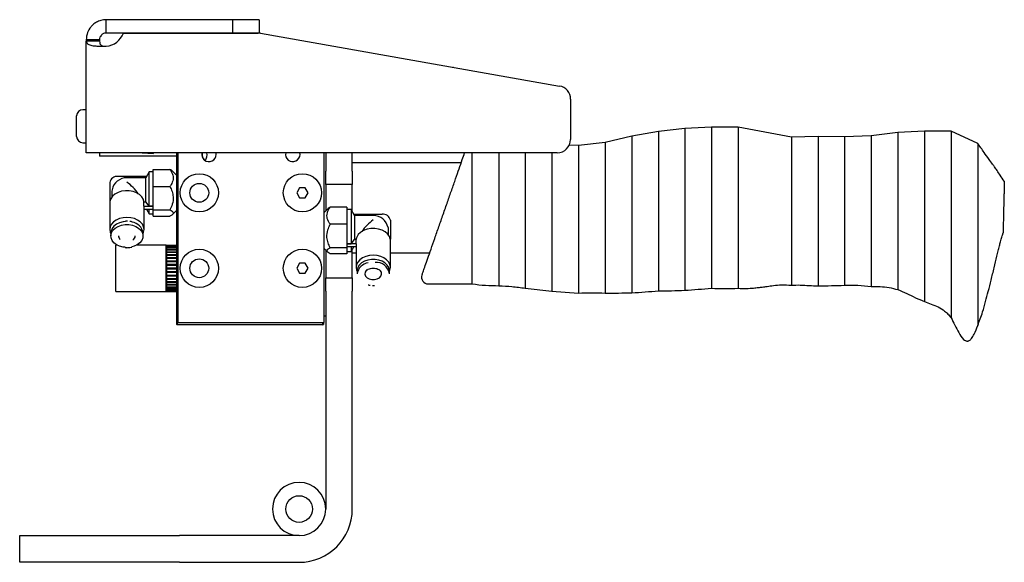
# Model space of a CAD drawing. Header units: inches. Extents: x 18.3 to 53, y 6 to 34.6.
# Tile 6 of 11: x 36.4 to 45.6, y 17.7 to 22.7. Entities that reach past the tile are written whole.
import ezdxf

# ---------------------------------------------------------------- set-up
doc = ezdxf.new("R2010")
doc.units = ezdxf.units.IN
doc.header["$MEASUREMENT"] = 0

msp = doc.modelspace()

# ---------------------------------------------------------------- linework, layer by layer
at = {"color": 7, "linetype": 'Continuous', "lineweight": 25}
for p, q in [((37.1778, 22.6243), (37.1778, 22.7493)), ((37.3458, 22.7493), (37.1778, 22.7493)), ((37.4683, 22.7493), (37.3458, 22.7493)), ((38.3652, 22.7493), (37.4683, 22.7493)), ((38.3652, 22.7493), (38.3652, 22.6243)), ((38.6152, 22.7493), (38.3652, 22.7493)), ((38.6152, 22.7493), (38.6152, 22.6243)), ((37.3458, 22.6243), (37.1778, 22.6243)), ((37.3389, 22.6242), (38.6044, 22.6242)), ((37.4683, 22.6243), (37.3458, 22.6243)), ((38.3652, 22.6243), (37.4683, 22.6243)), ((38.6152, 22.6243), (38.3652, 22.6243)), ((38.6261, 22.6223), (41.437, 22.1267)), ((36.9903, 22.5618), (36.9903, 22.547)), ((37.1153, 22.5618), (36.9903, 22.5618)), ((37.1153, 22.547), (36.9903, 22.547)), ((36.9903, 21.4992), (36.9903, 22.547)), ((37.1153, 22.5618), (37.1153, 22.547)), ((40.4345, 22.3034), (40.4407, 22.3032)), ((40.4407, 22.3032), (40.4407, 22.3023)), ((41.5403, 22.0036), (41.5403, 21.6242)), ((36.9003, 21.7492), (36.9003, 21.8455)), ((36.9903, 21.9042), (36.959, 21.9042)), ((36.9003, 21.653), (36.9003, 21.7492)), ((42.8653, 21.7391), (42.6153, 21.7265)), ((43.1153, 21.7396), (42.8653, 21.7391)), ((43.6153, 21.6479), (43.1153, 21.7396)), ((42.1153, 21.6561), (41.8653, 21.5974)), ((42.3653, 21.6994), (42.1153, 21.6561)), ((42.6153, 21.7265), (42.3653, 21.6994)), ((43.8653, 21.6539), (43.6153, 21.6479)), ((43.6153, 21.6479), (43.6153, 20.2569)), ((44.1153, 21.6484), (43.8653, 21.6539)), ((43.8653, 21.6539), (43.8653, 20.2509)), ((44.3653, 21.6586), (44.1153, 21.6484)), ((44.6153, 21.6889), (44.3653, 21.6586)), ((44.8653, 21.7036), (44.6153, 21.6889)), ((45.1153, 21.7041), (44.8653, 21.7036)), ((45.3653, 21.5886), (45.1153, 21.7041)), ((36.959, 21.5942), (36.9903, 21.5942)), ((41.6153, 21.5671), (41.5276, 21.5714)), ((41.8653, 21.5974), (41.6153, 21.5671)), ((37.1778, 21.4992), (36.9903, 21.4992)), ((37.1153, 21.4992), (37.1153, 21.468)), ((37.8404, 21.468), (37.1153, 21.468)), ((41.4153, 21.4992), (37.1778, 21.4992)), ((37.5158, 21.4992), (37.6193, 21.4944)), ((37.6193, 21.4944), (37.6245, 21.4992)), ((37.8404, 19.888), (37.8404, 21.4992)), ((37.8444, 21.4992), (37.8444, 19.888)), ((37.8497, 21.4992), (37.8497, 19.9055)), ((38.2115, 21.4842), (38.2098, 21.4992)), ((38.9989, 21.4842), (38.9972, 21.4992)), ((39.2247, 19.9055), (39.2247, 21.4992)), ((39.2403, 21.4992), (39.2403, 21.3273)), ((39.4903, 21.3273), (39.4903, 21.4992)), ((40.6153, 20.2686), (40.6153, 21.4992)), ((40.5128, 21.4055), (39.4903, 21.4055)), ((37.5557, 21.2773), (37.2897, 21.2773)), ((37.581, 21.3211), (37.5492, 21.2659)), ((37.6204, 21.3211), (37.581, 21.3211)), ((37.581, 20.9996), (37.581, 21.3211)), ((37.6204, 21.3438), (37.7766, 21.3438)), ((37.6204, 21.183), (37.6204, 21.3438)), ((37.7996, 21.3285), (37.7995, 21.3286)), ((37.8404, 21.2877), (37.7996, 21.3285)), ((39.2403, 21.2023), (39.2403, 21.3273)), ((39.4903, 21.3273), (39.4903, 21.2023)), ((37.2109, 21.2216), (37.2109, 21.0435)), ((37.5492, 21.2659), (37.3723, 21.2659)), ((37.5492, 21.0389), (37.5492, 21.2659)), ((37.6204, 20.9635), (37.6204, 21.183)), ((37.6204, 21.183), (37.7766, 21.183)), ((39.4903, 21.2023), (39.2403, 21.2023)), ((39.2403, 21.2023), (39.2403, 20.9553)), ((39.4903, 21.0034), (39.4903, 21.2023)), ((37.2334, 21.152), (37.232, 21.1381)), ((37.232, 21.1381), (37.232, 21.0859)), ((38.9945, 21.1711), (38.9674, 21.1242)), ((38.9674, 21.1242), (38.9945, 21.0773)), ((39.0486, 21.1711), (38.9945, 21.1711)), ((39.0757, 21.1242), (39.0486, 21.1711)), ((39.0486, 21.0773), (39.0757, 21.1242)), ((37.2109, 21.0435), (37.2121, 21.0435)), ((37.2109, 21.0435), (37.2109, 21.0296)), ((37.2109, 21.0296), (37.2109, 20.779)), ((37.5325, 20.9989), (37.5325, 21.0389)), ((37.5325, 21.0389), (37.5492, 21.0389)), ((37.5325, 20.9989), (37.6204, 20.9989)), ((37.581, 20.9996), (37.5492, 21.0389)), ((37.6204, 20.9996), (37.581, 20.9996)), ((38.9945, 21.0773), (39.0486, 21.0773)), ((39.4903, 20.9452), (39.4903, 21.0034)), ((37.5337, 20.779), (37.5337, 20.985)), ((37.5337, 20.9711), (37.6204, 20.9711)), ((37.5557, 20.9711), (37.581, 20.9274)), ((37.581, 20.9274), (37.581, 20.9718)), ((37.581, 20.9274), (37.6204, 20.9274)), ((37.6204, 20.9635), (37.7766, 20.9635)), ((37.6204, 20.9046), (37.6204, 20.9635)), ((37.7995, 20.9198), (37.7996, 20.9199)), ((37.7996, 20.9199), (37.8404, 20.9607)), ((39.2593, 20.9743), (39.2247, 20.9397)), ((39.4385, 20.9894), (39.2822, 20.9894)), ((39.4385, 20.9894), (39.4385, 20.8287)), ((39.4778, 20.9667), (39.4385, 20.9667)), ((39.5097, 20.9116), (39.4778, 20.9667)), ((39.4778, 20.9667), (39.4778, 20.6453)), ((39.5031, 20.923), (39.7692, 20.923)), ((39.6865, 20.9116), (39.5097, 20.9116)), ((39.5097, 20.9116), (39.5097, 20.6845)), ((37.3682, 20.8569), (37.3587, 20.8565)), ((37.3723, 20.8571), (37.3682, 20.8569)), ((37.3775, 20.8569), (37.3723, 20.8571)), ((37.6204, 20.9046), (37.7766, 20.9046)), ((39.4385, 20.8287), (39.2822, 20.8287)), ((39.4385, 20.8287), (39.4385, 20.6091)), ((39.8479, 20.8673), (39.8479, 20.6891)), ((37.2208, 20.747), (37.2208, 20.7192)), ((37.5239, 20.7192), (37.5239, 20.747)), ((39.8255, 20.7977), (39.8269, 20.7838)), ((39.8269, 20.7838), (39.8269, 20.7316)), ((37.2839, 20.6321), (37.2696, 20.6321)), ((37.2696, 20.4155), (37.2696, 20.6321)), ((37.74, 20.6321), (37.4607, 20.6321)), ((37.74, 20.199), (37.74, 20.6321)), ((37.742, 20.6298), (37.74, 20.6309)), ((37.744, 20.6309), (37.742, 20.6297)), ((37.742, 20.6297), (37.742, 20.6277)), ((37.742, 20.6277), (37.744, 20.6288)), ((37.742, 20.6277), (37.742, 20.6265)), ((37.744, 20.6276), (37.742, 20.6265)), ((37.744, 20.632), (37.744, 20.63)), ((37.744, 20.632), (37.8404, 20.632)), ((37.744, 20.63), (37.8404, 20.63)), ((37.744, 20.6288), (37.744, 20.63)), ((37.744, 20.6288), (37.744, 20.6227)), ((37.744, 20.6288), (37.8404, 20.6288)), ((39.4385, 20.6453), (39.4778, 20.6453)), ((39.5263, 20.6446), (39.4385, 20.6446)), ((39.4778, 20.6453), (39.5097, 20.6845)), ((39.5263, 20.6845), (39.5097, 20.6845)), ((39.5251, 20.6307), (39.5251, 20.4247)), ((39.5263, 20.6446), (39.5263, 20.6845)), ((39.8479, 20.6891), (39.8467, 20.6891)), ((39.8479, 20.6752), (39.8479, 20.6891)), ((39.8479, 20.4247), (39.8479, 20.6752)), ((37.3681, 20.6092), (37.3723, 20.6091)), ((37.413, 20.6136), (37.4188, 20.6146)), ((37.742, 20.6265), (37.742, 20.6205)), ((37.742, 20.6205), (37.744, 20.6215)), ((37.742, 20.6205), (37.742, 20.618)), ((37.744, 20.6191), (37.742, 20.618)), ((37.742, 20.6189), (37.7436, 20.6189)), ((37.742, 20.618), (37.742, 20.6082)), ((37.742, 20.6082), (37.744, 20.6092)), ((37.742, 20.6082), (37.742, 20.6046)), ((37.742, 20.6067), (37.8404, 20.6067)), ((37.744, 20.6056), (37.742, 20.6046)), ((37.742, 20.6046), (37.742, 20.5911)), ((37.742, 20.5911), (37.744, 20.5921)), ((37.742, 20.5911), (37.742, 20.5865)), ((37.742, 20.5898), (37.8404, 20.5898)), ((37.744, 20.5874), (37.742, 20.5865)), ((37.742, 20.5865), (37.742, 20.5698)), ((37.742, 20.5698), (37.744, 20.5706)), ((37.742, 20.5698), (37.742, 20.5642)), ((37.742, 20.5686), (37.8404, 20.5686)), ((37.744, 20.565), (37.742, 20.5642)), ((37.742, 20.5642), (37.742, 20.5446)), ((37.742, 20.5446), (37.744, 20.5453)), ((37.742, 20.5446), (37.742, 20.5383)), ((37.742, 20.5437), (37.8404, 20.5437)), ((37.744, 20.5389), (37.742, 20.5383)), ((37.742, 20.5383), (37.742, 20.5163)), ((37.744, 20.6215), (37.744, 20.6227)), ((37.744, 20.6227), (37.8404, 20.6227)), ((37.744, 20.6202), (37.744, 20.6102)), ((37.744, 20.6202), (37.8404, 20.6202)), ((37.744, 20.6092), (37.744, 20.6102)), ((37.744, 20.6102), (37.8404, 20.6102)), ((37.744, 20.6067), (37.744, 20.593)), ((37.744, 20.6067), (37.8404, 20.6067)), ((37.744, 20.5921), (37.744, 20.593)), ((37.744, 20.593), (37.8404, 20.593)), ((37.744, 20.5884), (37.744, 20.5714)), ((37.744, 20.5884), (37.8404, 20.5884)), ((37.744, 20.5706), (37.744, 20.5714)), ((37.744, 20.5714), (37.8404, 20.5714)), ((37.744, 20.5658), (37.744, 20.546)), ((37.744, 20.5658), (37.8404, 20.5658)), ((37.744, 20.5453), (37.744, 20.546)), ((37.744, 20.546), (37.8404, 20.546)), ((37.744, 20.5396), (37.744, 20.5173)), ((37.744, 20.5396), (37.8404, 20.5396)), ((39.2247, 20.6001), (39.2593, 20.5655)), ((39.2403, 20.5845), (39.2403, 20.3273)), ((39.4385, 20.6091), (39.2822, 20.6091)), ((39.4385, 20.5503), (39.2822, 20.5503)), ((39.5251, 20.6168), (39.4385, 20.6168)), ((39.4385, 20.6091), (39.4385, 20.5503)), ((39.4385, 20.573), (39.4778, 20.573)), ((39.4778, 20.6175), (39.4778, 20.573)), ((39.4778, 20.573), (39.5031, 20.6168)), ((39.4903, 20.3273), (39.4903, 20.5946)), ((39.4903, 20.5617), (39.5251, 20.5617)), ((39.8479, 20.5617), (40.2178, 20.5617)), ((37.742, 20.5163), (37.744, 20.5168)), ((37.742, 20.5163), (37.742, 20.5093)), ((37.742, 20.5156), (37.8404, 20.5156)), ((37.744, 20.5098), (37.742, 20.5093)), ((37.742, 20.5093), (37.742, 20.4855)), ((37.742, 20.4855), (37.744, 20.4858)), ((37.742, 20.4855), (37.742, 20.478)), ((37.742, 20.485), (37.8404, 20.485)), ((37.744, 20.4783), (37.742, 20.478)), ((37.742, 20.478), (37.742, 20.4529)), ((37.742, 20.4529), (37.744, 20.4531)), ((37.742, 20.4529), (37.742, 20.4452)), ((37.742, 20.4527), (37.8404, 20.4527)), ((37.744, 20.4453), (37.742, 20.4452)), ((37.742, 20.4452), (37.742, 20.4195)), ((37.744, 20.5168), (37.744, 20.5173)), ((37.744, 20.5173), (37.8404, 20.5173)), ((37.744, 20.5103), (37.744, 20.4862)), ((37.744, 20.5103), (37.8404, 20.5103)), ((37.744, 20.4858), (37.744, 20.4862)), ((37.744, 20.4862), (37.8404, 20.4862)), ((37.744, 20.4787), (37.744, 20.4533)), ((37.744, 20.4787), (37.8404, 20.4787)), ((37.744, 20.4533), (37.8404, 20.4533)), ((37.744, 20.4531), (37.744, 20.4533)), ((37.744, 20.4455), (37.744, 20.4195)), ((37.744, 20.4455), (37.8404, 20.4455)), ((38.9945, 20.4624), (38.9674, 20.4155)), ((39.0486, 20.4624), (38.9945, 20.4624)), ((39.0757, 20.4155), (39.0486, 20.4624)), ((37.2696, 20.199), (37.2696, 20.4155)), ((37.742, 20.4195), (37.742, 20.4116)), ((37.742, 20.4195), (37.744, 20.4195)), ((37.742, 20.4116), (37.742, 20.3859)), ((37.744, 20.4116), (37.742, 20.4116)), ((37.742, 20.3859), (37.742, 20.3781)), ((37.742, 20.3859), (37.744, 20.3857)), ((37.742, 20.3784), (37.8404, 20.3784)), ((37.742, 20.3781), (37.742, 20.3531)), ((37.744, 20.378), (37.742, 20.3781)), ((37.742, 20.3531), (37.742, 20.3456)), ((37.742, 20.3531), (37.744, 20.3527)), ((37.744, 20.4195), (37.8404, 20.4195)), ((37.744, 20.4116), (37.744, 20.3856)), ((37.744, 20.4116), (37.8404, 20.4116)), ((37.744, 20.3856), (37.8404, 20.3856)), ((37.744, 20.3778), (37.744, 20.378)), ((37.744, 20.3778), (37.744, 20.3524)), ((37.744, 20.3778), (37.8404, 20.3778)), ((37.744, 20.3524), (37.8404, 20.3524)), ((38.9674, 20.4155), (38.9945, 20.3687)), ((38.9945, 20.3687), (39.0486, 20.3687)), ((39.0486, 20.3687), (39.0757, 20.4155)), ((39.5349, 20.3927), (39.5349, 20.3648)), ((39.8381, 20.3648), (39.8381, 20.3927)), ((37.742, 20.3461), (37.8404, 20.3461)), ((37.742, 20.3456), (37.742, 20.3218)), ((37.744, 20.3453), (37.742, 20.3456)), ((37.742, 20.3218), (37.742, 20.3148)), ((37.742, 20.3218), (37.744, 20.3213)), ((37.742, 20.3155), (37.8404, 20.3155)), ((37.742, 20.3148), (37.742, 20.2928)), ((37.744, 20.3143), (37.742, 20.3148)), ((37.742, 20.2928), (37.742, 20.2865)), ((37.742, 20.2928), (37.744, 20.2922)), ((37.742, 20.2874), (37.8404, 20.2874)), ((37.742, 20.2865), (37.742, 20.2669)), ((37.744, 20.2858), (37.742, 20.2865)), ((37.742, 20.2669), (37.742, 20.2613)), ((37.742, 20.2669), (37.744, 20.2661)), ((37.742, 20.2625), (37.8404, 20.2625)), ((37.742, 20.2613), (37.742, 20.2446)), ((37.744, 20.2605), (37.742, 20.2613)), ((37.744, 20.3449), (37.744, 20.3453)), ((37.744, 20.3449), (37.744, 20.3208)), ((37.744, 20.3449), (37.8404, 20.3449)), ((37.744, 20.3208), (37.8404, 20.3208)), ((37.744, 20.3137), (37.744, 20.3143)), ((37.744, 20.3137), (37.8404, 20.3137)), ((37.744, 20.3137), (37.744, 20.2915)), ((37.744, 20.2915), (37.8404, 20.2915)), ((37.744, 20.2851), (37.744, 20.2858)), ((37.744, 20.2851), (37.8404, 20.2851)), ((37.744, 20.2851), (37.744, 20.2652)), ((37.744, 20.2652), (37.8404, 20.2652)), ((37.744, 20.2597), (37.744, 20.2605)), ((37.744, 20.2597), (37.8404, 20.2597)), ((37.744, 20.2597), (37.744, 20.2427)), ((39.2403, 20.3273), (39.4903, 20.3273)), ((39.2403, 20.2023), (39.2403, 20.3273)), ((39.4903, 20.3273), (39.4903, 20.2023)), ((40.2034, 20.2686), (40.6153, 20.2686)), ((37.2696, 20.199), (37.74, 20.199)), ((37.74, 20.2002), (37.742, 20.2013)), ((37.742, 20.2446), (37.742, 20.2399)), ((37.742, 20.2446), (37.744, 20.2437)), ((37.742, 20.2413), (37.8404, 20.2413)), ((37.742, 20.2399), (37.742, 20.2265)), ((37.744, 20.239), (37.742, 20.2399)), ((37.742, 20.2265), (37.742, 20.2229)), ((37.742, 20.2265), (37.744, 20.2255)), ((37.742, 20.2244), (37.8404, 20.2244)), ((37.742, 20.2229), (37.742, 20.2131)), ((37.744, 20.2219), (37.742, 20.2229)), ((37.742, 20.2131), (37.742, 20.2106)), ((37.742, 20.2131), (37.744, 20.212)), ((37.742, 20.2122), (37.7436, 20.2122)), ((37.742, 20.2106), (37.742, 20.2046)), ((37.744, 20.2095), (37.742, 20.2106)), ((37.742, 20.2046), (37.742, 20.2034)), ((37.742, 20.2046), (37.744, 20.2035)), ((37.742, 20.2034), (37.742, 20.2014)), ((37.744, 20.2023), (37.742, 20.2034)), ((37.742, 20.2014), (37.742, 20.2013)), ((37.742, 20.2014), (37.744, 20.2002)), ((37.744, 20.2427), (37.8404, 20.2427)), ((37.744, 20.2381), (37.744, 20.239)), ((37.744, 20.2381), (37.744, 20.2244)), ((37.744, 20.2381), (37.8404, 20.2381)), ((37.744, 20.2244), (37.8404, 20.2244)), ((37.744, 20.2209), (37.744, 20.2219)), ((37.744, 20.2209), (37.744, 20.2109)), ((37.744, 20.2209), (37.8404, 20.2209)), ((37.744, 20.2109), (37.8404, 20.2109)), ((37.744, 20.2084), (37.744, 20.2095)), ((37.744, 20.2084), (37.744, 20.2023)), ((37.744, 20.2084), (37.8404, 20.2084)), ((37.744, 20.2023), (37.8404, 20.2023)), ((37.744, 20.2011), (37.744, 20.2023)), ((37.744, 20.2011), (37.744, 20.199)), ((37.744, 20.2011), (37.8404, 20.2011)), ((37.744, 20.199), (37.8404, 20.199)), ((39.2403, 20.2023), (39.2403, 18.1555)), ((39.4903, 18.1555), (39.4903, 20.2023)), ((39.6813, 20.2549), (39.6865, 20.2548)), ((39.6865, 20.2548), (39.6906, 20.2549)), ((39.6906, 20.2549), (39.7001, 20.2553)), ((41.1153, 20.2296), (41.3653, 20.2004)), ((41.3653, 20.2004), (41.6153, 20.1821)), ((37.8444, 19.884), (37.8404, 19.888)), ((37.8444, 19.888), (37.8404, 19.888)), ((37.8444, 19.884), (37.8444, 19.888)), ((37.8444, 19.888), (39.2145, 19.888)), ((37.8497, 19.9055), (39.2247, 19.9055)), ((39.2145, 19.888), (39.2145, 19.9055)), ((39.2145, 19.884), (39.2145, 19.888)), ((39.2184, 19.888), (39.2145, 19.888)), ((39.2145, 19.884), (39.2184, 19.888)), ((39.2184, 19.9055), (39.2184, 19.888)), ((39.2247, 19.968), (39.2403, 19.968)), ((39.2145, 19.884), (37.8444, 19.884)), ((36.3653, 17.6555), (36.3653, 17.9055)), ((36.3653, 17.9055), (37.8653, 17.9055)), ((38.9903, 17.9055), (37.8653, 17.9055)), ((37.8653, 17.6555), (36.3653, 17.6555)), ((37.8653, 17.6555), (38.9903, 17.6555))]:
    msp.add_line(p, q, dxfattribs=at)
at = {"color": 7, "linetype": 'Continuous', "lineweight": 25, "flags": 128}
for points in [[(37.5269, 21.0625), (37.5124, 21.0863), (37.4907, 21.1071), (37.463, 21.124), (37.4306, 21.136), (37.3952, 21.1425), (37.3586, 21.1433), (37.3227, 21.1382), (37.2894, 21.1275), (37.2603, 21.1117), (37.237, 21.0918), (37.2207, 21.0686), (37.2121, 21.0435)], [(37.3723, 20.8931), (37.3364, 20.8903), (37.3023, 20.8818), (37.2717, 20.8682), (37.2461, 20.8502), (37.2269, 20.8285), (37.215, 20.8044), (37.2109, 20.779), (37.215, 20.7536), (37.2212, 20.7389)], [(37.3582, 20.8537), (37.3374, 20.8513), (37.3043, 20.8428), (37.2749, 20.8291), (37.2508, 20.811), (37.2332, 20.7894), (37.2231, 20.7656), (37.2208, 20.747)], [(37.3551, 20.6127), (37.3374, 20.6149), (37.3043, 20.6234), (37.2749, 20.637), (37.2508, 20.6551), (37.2332, 20.6767), (37.2231, 20.7005), (37.221, 20.7254), (37.2271, 20.7499), (37.2411, 20.7727), (37.2621, 20.7927), (37.289, 20.8087), (37.3205, 20.8199), (37.3547, 20.8256), (37.3899, 20.8256), (37.4242, 20.8199), (37.4556, 20.8087), (37.4826, 20.7927), (37.5036, 20.7727), (37.5175, 20.7499), (37.5237, 20.7254), (37.5216, 20.7005), (37.5115, 20.6767), (37.4939, 20.6551), (37.4698, 20.637), (37.4404, 20.6234), (37.4202, 20.6174)], [(37.5235, 20.7389), (37.5297, 20.7536), (37.5337, 20.779), (37.5297, 20.8044), (37.5178, 20.8285), (37.4985, 20.8502), (37.473, 20.8682), (37.4424, 20.8818), (37.4083, 20.8903), (37.3723, 20.8931)], [(39.8467, 20.6891), (39.8382, 20.7143), (39.8218, 20.7375), (39.7985, 20.7574), (39.7695, 20.7731), (39.7361, 20.7838), (39.7002, 20.7889), (39.6637, 20.7882), (39.6283, 20.7817), (39.5958, 20.7697), (39.5681, 20.7528), (39.5464, 20.7319), (39.532, 20.7082)], [(39.8377, 20.3846), (39.8439, 20.3993), (39.8479, 20.4247), (39.8439, 20.4501), (39.8319, 20.4742), (39.8127, 20.4958), (39.7871, 20.5139), (39.7565, 20.5275), (39.7224, 20.536), (39.6865, 20.5388), (39.6506, 20.536), (39.6165, 20.5275), (39.5859, 20.5139), (39.5603, 20.4958), (39.5411, 20.4742), (39.5291, 20.4501), (39.5251, 20.4247), (39.5291, 20.3993), (39.5354, 20.3846)], [(39.8381, 20.3927), (39.8378, 20.3989), (39.8317, 20.4234), (39.8178, 20.4462), (39.7968, 20.4662), (39.7698, 20.4822), (39.7383, 20.4934), (39.7041, 20.4991), (39.6689, 20.4991), (39.6347, 20.4934), (39.6032, 20.4822), (39.5763, 20.4662), (39.5552, 20.4462), (39.5413, 20.4234), (39.5352, 20.3989), (39.5349, 20.3927)], [(39.6299, 20.4036), (39.6206, 20.3953), (39.6102, 20.3785), (39.608, 20.3602), (39.6144, 20.3425), (39.6286, 20.3271), (39.649, 20.3159), (39.6735, 20.3099), (39.6995, 20.3099), (39.724, 20.3159), (39.7444, 20.3271), (39.7586, 20.3425), (39.765, 20.3602), (39.7628, 20.3785), (39.7524, 20.3953), (39.7483, 20.3993)]]:
    msp.add_lwpolyline(points, dxfattribs=at)
at = {"color": 7, "linetype": 'Continuous', "lineweight": 25}
for centre, radius in [((38.0528, 21.1242), 0.1795), ((39.0215, 21.1242), 0.1795), ((38.0528, 21.1242), 0.0885), ((38.0528, 20.4155), 0.1795), ((39.0215, 20.4155), 0.1795), ((38.0528, 20.4155), 0.0885), ((38.9903, 18.1555), 0.125)]:
    msp.add_circle(centre, radius, dxfattribs=at)
for centre, radius, start, end in [((37.1622, 22.6867), 0.1875, 274.78019, 340.52878), ((38.6044, 22.4992), 0.125, 80, 90), ((41.4153, 22.0036), 0.125, 0, 80), ((36.959, 21.8455), 0.0587, 90, 180), ((36.959, 21.653), 0.0587, 180, 270), ((41.4153, 21.6242), 0.125, 270, 0), ((38.1435, 21.4842), 0.068, 167.25641, 0), ((38.1465, 21.4836), 0.068, 166.71591, 236.66366), ((38.0373, 21.4785), 0.0886, 323.52251, 13.4934), ((38.9309, 21.4842), 0.068, 167.25641, 0), ((37.2798, 21.2077), 0.0703, 81.95053, 168.57825), ((37.3723, 21.1242), 0.1417, 90, 168.6724), ((37.2922, 21.0295), 0.0812, 170.12064, 179.98548), ((37.4525, 20.985), 0.0812, 0.01452, 9.87936), ((39.6865, 20.7699), 0.1417, 11.3276, 90), ((39.779, 20.8534), 0.0703, 11.42175, 98.04947), ((37.4063, 20.7305), 0.1187, 7.95827, 82.38812), ((37.3413, 20.7212), 0.0478, 182.42407, 229.86627), ((37.4018, 20.7216), 0.0493, 303.30089, 357.10618), ((39.6063, 20.6307), 0.0812, 170.12064, 179.98548), ((39.7667, 20.6752), 0.0812, 0.01452, 9.87936), ((39.653, 20.3482), 0.1192, 96.88741, 171.97021), ((39.7129, 20.3449), 0.1268, 9.05895, 94.15242), ((40.2034, 20.3311), 0.0625, 160.7167, 270.05816), ((38.9903, 18.1555), 0.25, 0, 180), ((38.9903, 18.1555), 0.25, 180, 270), ((38.9903, 18.1555), 0.5, 270, 0), ((38.9903, 18.1555), 0.25, 270, 0)]:
    msp.add_arc(centre, radius, start, end, dxfattribs=at)
for centre, major_axis, start_param, end_param in [((37.3723, 21.1242), (-0.1309, 0.1309), 4.258451, 5.105088), ((39.6865, 20.7699), (0.1309, 0.1309), 1.178097, 2.024734)]:
    msp.add_ellipse(centre, major_axis=major_axis, ratio=0.414214, start_param=start_param, end_param=end_param, dxfattribs=at)
for points, knots in [([(37.1778, 22.7493), (37.1609, 22.748), (37.1291, 22.7455), (37.0876, 22.7278), (37.056, 22.7059), (37.0254, 22.6743), (36.9969, 22.6266), (36.9926, 22.5844), (36.9903, 22.5618)], [0, 0, 0, 0, 0.16891, 0.317397, 0.44559, 0.553719, 0.761259, 1, 1, 1, 1]), ([(37.1778, 22.6243), (37.1722, 22.6239), (37.1615, 22.623), (37.1476, 22.6171), (37.137, 22.6097), (37.1264, 22.5986), (37.1172, 22.5821), (37.116, 22.5691), (37.1153, 22.5618)], [0, 0, 0, 0, 0.149123, 0.281104, 0.397218, 0.499358, 0.716968, 1, 1, 1, 1]), ([(36.9903, 22.547), (36.9928, 22.5388), (36.9972, 22.5242), (37.0262, 22.5108), (37.057, 22.5049), (37.0894, 22.5017), (37.1305, 22.4999), (37.1615, 22.4999), (37.1778, 22.4999)], [0, 0, 0, 0, 0.246217, 0.446051, 0.560419, 0.690697, 0.837163, 1, 1, 1, 1]), ([(37.1153, 22.547), (37.116, 22.539), (37.1173, 22.5253), (37.1267, 22.5113), (37.1373, 22.505), (37.1482, 22.5017), (37.162, 22.4999), (37.1724, 22.4999), (37.1778, 22.4999)], [0, 0, 0, 0, 0.289944, 0.500087, 0.608333, 0.726394, 0.856416, 1, 1, 1, 1]), ([(42.8653, 21.7391), (42.8653, 21.7383), (42.8653, 21.7366), (42.8653, 21.7217), (42.8653, 21.6945), (42.8653, 21.651), (42.8653, 21.5885), (42.8653, 21.5049), (42.8653, 21.3995), (42.8653, 21.2741), (42.8653, 21.1331), (42.8653, 20.9836), (42.8653, 20.8341), (42.8653, 20.6931), (42.8653, 20.5677), (42.8653, 20.4623), (42.8653, 20.3786), (42.8653, 20.3162), (42.8653, 20.2727), (42.8653, 20.2455), (42.8653, 20.2306), (42.8653, 20.2289), (42.8653, 20.2281)], [0, 0, 0, 0, 0.033152, 0.069781, 0.110197, 0.15466, 0.203329, 0.256195, 0.313009, 0.373218, 0.435939, 0.5, 0.564061, 0.626782, 0.686991, 0.743805, 0.796671, 0.84534, 0.889803, 0.930219, 0.966848, 1, 1, 1, 1]), ([(43.1153, 21.7396), (43.1153, 21.7388), (43.1153, 21.7371), (43.1153, 21.7222), (43.1153, 21.695), (43.1153, 21.6514), (43.1153, 21.5889), (43.1153, 21.5052), (43.1153, 21.3997), (43.1153, 21.2742), (43.1153, 21.1331), (43.1153, 20.9836), (43.1153, 20.834), (43.1153, 20.693), (43.1153, 20.5675), (43.1153, 20.462), (43.1153, 20.3783), (43.1153, 20.3158), (43.1153, 20.2722), (43.1153, 20.245), (43.1153, 20.2301), (43.1153, 20.2284), (43.1153, 20.2276)], [0, 0, 0, 0, 0.033016, 0.069502, 0.109778, 0.15412, 0.202705, 0.255547, 0.312414, 0.372759, 0.435688, 0.5, 0.564312, 0.627241, 0.687586, 0.744453, 0.797295, 0.84588, 0.890222, 0.930498, 0.966984, 1, 1, 1, 1]), ([(42.1153, 21.6561), (42.1153, 21.6553), (42.1153, 21.6536), (42.1153, 21.6391), (42.1153, 21.6126), (42.1153, 21.5701), (42.1153, 21.5092), (42.1153, 21.4277), (42.1153, 21.325), (42.1153, 21.2031), (42.1153, 21.0662), (42.1153, 20.9211), (42.1153, 20.776), (42.1153, 20.6391), (42.1153, 20.5171), (42.1153, 20.4145), (42.1153, 20.333), (42.1153, 20.272), (42.1153, 20.2296), (42.1153, 20.203), (42.1153, 20.1885), (42.1153, 20.1869), (42.1153, 20.1861)], [0, 0, 0, 0, 0.03194, 0.067296, 0.106471, 0.149863, 0.197805, 0.250473, 0.307768, 0.369186, 0.43374, 0.5, 0.56626, 0.630814, 0.692232, 0.749527, 0.802195, 0.850137, 0.893529, 0.932704, 0.96806, 1, 1, 1, 1]), ([(42.3653, 21.6994), (42.3653, 21.6986), (42.3653, 21.6969), (42.3653, 21.6822), (42.3653, 21.6553), (42.3653, 21.6122), (42.3653, 21.5504), (42.3653, 21.4676), (42.3653, 21.3633), (42.3653, 21.2393), (42.3653, 21.1001), (42.3653, 20.9524), (42.3653, 20.8047), (42.3653, 20.6654), (42.3653, 20.5414), (42.3653, 20.4372), (42.3653, 20.3544), (42.3653, 20.2926), (42.3653, 20.2495), (42.3653, 20.2226), (42.3653, 20.2079), (42.3653, 20.2062), (42.3653, 20.2054)], [0, 0, 0, 0, 0.032659, 0.068769, 0.108679, 0.152703, 0.201072, 0.253853, 0.31086, 0.371562, 0.435035, 0.5, 0.564965, 0.628438, 0.68914, 0.746147, 0.798928, 0.847297, 0.891321, 0.931231, 0.967341, 1, 1, 1, 1]), ([(42.6153, 21.7265), (42.6153, 21.7257), (42.6153, 21.724), (42.6153, 21.709), (42.6153, 21.6817), (42.6153, 21.6379), (42.6153, 21.5752), (42.6153, 21.4911), (42.6153, 21.3853), (42.6153, 21.2594), (42.6153, 21.1179), (42.6153, 20.968), (42.6153, 20.818), (42.6153, 20.6766), (42.6153, 20.5507), (42.6153, 20.4449), (42.6153, 20.3608), (42.6153, 20.298), (42.6153, 20.2543), (42.6153, 20.227), (42.6153, 20.212), (42.6153, 20.2103), (42.6153, 20.2095)], [0, 0, 0, 0, 0.03266, 0.068772, 0.108683, 0.152709, 0.201078, 0.25386, 0.310866, 0.371567, 0.435037, 0.5, 0.564963, 0.628433, 0.689134, 0.74614, 0.798922, 0.847291, 0.891317, 0.931228, 0.96734, 1, 1, 1, 1]), ([(44.1153, 21.6484), (44.1153, 21.6472), (44.1153, 21.6446), (44.1153, 21.6219), (44.1153, 21.5794), (44.1153, 21.5154), (44.1153, 21.4328), (44.1153, 21.3357), (44.1153, 21.2201), (44.1153, 21.0902), (44.1153, 20.9524), (44.1153, 20.8146), (44.1153, 20.6846), (44.1153, 20.5691), (44.1153, 20.472), (44.1153, 20.3894), (44.1153, 20.3254), (44.1153, 20.2828), (44.1153, 20.2601), (44.1153, 20.2576), (44.1153, 20.2564)], [0, 0, 0, 0, 0.042328, 0.090223, 0.144207, 0.204595, 0.257522, 0.314235, 0.374168, 0.436458, 0.5, 0.563542, 0.625832, 0.685765, 0.742478, 0.795405, 0.855793, 0.909777, 0.957672, 1, 1, 1, 1]), ([(44.3653, 21.6586), (44.3653, 21.6579), (44.3653, 21.6563), (44.3653, 21.6424), (44.3653, 21.617), (44.3653, 21.5763), (44.3653, 21.5179), (44.3653, 21.4397), (44.3653, 21.3411), (44.3653, 21.2239), (44.3653, 21.0921), (44.3653, 20.9524), (44.3653, 20.8126), (44.3653, 20.6809), (44.3653, 20.5636), (44.3653, 20.4651), (44.3653, 20.3869), (44.3653, 20.3285), (44.3653, 20.2878), (44.3653, 20.2624), (44.3653, 20.2485), (44.3653, 20.2469), (44.3653, 20.2461)], [0, 0, 0, 0, 0.033061, 0.069594, 0.109916, 0.154297, 0.20291, 0.25576, 0.31261, 0.37291, 0.43577, 0.5, 0.56423, 0.62709, 0.68739, 0.74424, 0.79709, 0.845703, 0.890084, 0.930406, 0.966939, 1, 1, 1, 1]), ([(44.6153, 21.6889), (44.6153, 21.6881), (44.6153, 21.6864), (44.6153, 21.6719), (44.6153, 21.6454), (44.6153, 21.6029), (44.6153, 21.5419), (44.6153, 21.4603), (44.6153, 21.3575), (44.6153, 21.2352), (44.6153, 21.0979), (44.6153, 20.9524), (44.6153, 20.8068), (44.6153, 20.6695), (44.6153, 20.5473), (44.6153, 20.4445), (44.6153, 20.3629), (44.6153, 20.3019), (44.6153, 20.2594), (44.6153, 20.2329), (44.6153, 20.2183), (44.6153, 20.2167), (44.6153, 20.2159)], [0, 0, 0, 0, 0.032538, 0.068521, 0.108307, 0.152224, 0.20052, 0.253281, 0.310336, 0.371159, 0.434815, 0.5, 0.565185, 0.628841, 0.689664, 0.746719, 0.79948, 0.847776, 0.891693, 0.931479, 0.967462, 1, 1, 1, 1]), ([(44.8653, 21.7036), (44.8653, 21.7027), (44.8653, 21.7009), (44.8653, 21.6851), (44.8653, 21.6562), (44.8653, 21.6099), (44.8653, 21.5435), (44.8653, 21.4546), (44.8653, 21.3429), (44.8653, 21.2102), (44.8653, 21.0613), (44.8653, 20.9036), (44.8653, 20.7458), (44.8653, 20.597), (44.8653, 20.4643), (44.8653, 20.3525), (44.8653, 20.2637), (44.8653, 20.1973), (44.8653, 20.151), (44.8653, 20.1221), (44.8653, 20.1063), (44.8653, 20.1044), (44.8653, 20.1036)], [0, 0, 0, 0, 0.031267, 0.065918, 0.10441, 0.147219, 0.194771, 0.247346, 0.304917, 0.367001, 0.432553, 0.5, 0.567447, 0.632999, 0.695083, 0.752654, 0.805229, 0.852781, 0.89559, 0.934082, 0.968733, 1, 1, 1, 1]), ([(45.1153, 21.7041), (45.1153, 21.7031), (45.1153, 21.7011), (45.1153, 21.6838), (45.1153, 21.652), (45.1153, 21.6012), (45.1153, 21.5283), (45.1153, 21.4309), (45.1153, 21.3084), (45.1153, 21.1631), (45.1153, 21.0001), (45.1153, 20.8276), (45.1153, 20.655), (45.1153, 20.4921), (45.1153, 20.3468), (45.1153, 20.2243), (45.1153, 20.1269), (45.1153, 20.0539), (45.1153, 20.0031), (45.1153, 19.9714), (45.1153, 19.954), (45.1153, 19.952), (45.1153, 19.9511)], [0, 0, 0, 0, 0.030373, 0.064091, 0.101683, 0.143728, 0.190782, 0.243248, 0.301196, 0.364159, 0.431011, 0.5, 0.568989, 0.635841, 0.698804, 0.756752, 0.809218, 0.856272, 0.898317, 0.935909, 0.969627, 1, 1, 1, 1]), ([(41.6153, 21.5671), (41.6153, 21.5659), (41.6153, 21.5633), (41.6153, 21.5407), (41.6153, 21.4981), (41.6153, 21.4342), (41.6153, 21.352), (41.6153, 21.2553), (41.6153, 21.1404), (41.6153, 21.0114), (41.6153, 20.8746), (41.6153, 20.7378), (41.6153, 20.6088), (41.6153, 20.4939), (41.6153, 20.3972), (41.6153, 20.3149), (41.6153, 20.251), (41.6153, 20.2085), (41.6153, 20.1858), (41.6153, 20.1833), (41.6153, 20.1821)], [0, 0, 0, 0, 0.040765, 0.087033, 0.139542, 0.198927, 0.251645, 0.308845, 0.370016, 0.434193, 0.5, 0.565807, 0.629984, 0.691155, 0.748355, 0.801073, 0.860458, 0.912967, 0.959235, 1, 1, 1, 1]), ([(41.8653, 21.5974), (41.8653, 21.5966), (41.8653, 21.595), (41.8653, 21.5811), (41.8653, 21.5555), (41.8653, 21.5147), (41.8653, 21.456), (41.8653, 21.3775), (41.8653, 21.2787), (41.8653, 21.1613), (41.8653, 21.0295), (41.8653, 20.8899), (41.8653, 20.7502), (41.8653, 20.6184), (41.8653, 20.501), (41.8653, 20.4023), (41.8653, 20.3238), (41.8653, 20.2651), (41.8653, 20.2242), (41.8653, 20.1987), (41.8653, 20.1847), (41.8653, 20.1831), (41.8653, 20.1824)], [0, 0, 0, 0, 0.031928, 0.067272, 0.106436, 0.149819, 0.197753, 0.25042, 0.30772, 0.369148, 0.43372, 0.5, 0.56628, 0.630852, 0.69228, 0.74958, 0.802247, 0.850181, 0.893564, 0.932728, 0.968072, 1, 1, 1, 1]), ([(45.6153, 21.2336), (45.6025, 21.2522), (45.5794, 21.2857), (45.5494, 21.3301), (45.5255, 21.364), (45.5002, 21.3993), (45.4674, 21.4448), (45.4202, 21.5107), (45.3852, 21.5604), (45.3653, 21.5886)], [0, 0, 0, 0, 0.156613, 0.281838, 0.376725, 0.446717, 0.574764, 0.758936, 1, 1, 1, 1]), ([(45.3653, 21.5886), (45.3653, 21.5877), (45.3653, 21.5857), (45.3653, 21.5688), (45.3653, 21.5379), (45.3653, 21.4884), (45.3653, 21.4173), (45.3653, 21.3224), (45.3653, 21.2029), (45.3653, 21.0611), (45.3653, 20.9021), (45.3653, 20.7336), (45.3653, 20.5651), (45.3653, 20.406), (45.3653, 20.2642), (45.3653, 20.1448), (45.3653, 20.0498), (45.3653, 19.9788), (45.3653, 19.9293), (45.3653, 19.8984), (45.3653, 19.8814), (45.3653, 19.8795), (45.3653, 19.8786)], [0, 0, 0, 0, 0.030963, 0.065296, 0.103482, 0.146029, 0.19341, 0.245945, 0.303644, 0.366027, 0.432024, 0.5, 0.567976, 0.633973, 0.696356, 0.754055, 0.80659, 0.853971, 0.896518, 0.934704, 0.969037, 1, 1, 1, 1]), ([(40.1444, 20.3517), (40.1451, 20.3538), (40.1466, 20.358), (40.1579, 20.3904), (40.175, 20.4394), (40.199, 20.5079), (40.2292, 20.5942), (40.2643, 20.6948), (40.303, 20.8055), (40.3437, 20.9217), (40.3842, 21.0377), (40.4237, 21.1506), (40.4604, 21.2555), (40.4939, 21.3513), (40.5226, 21.4336), (40.5384, 21.4786), (40.5456, 21.4992)], [0, 0, 0, 0, 0.072239, 0.140234, 0.208251, 0.28204, 0.355865, 0.433054, 0.510272, 0.586749, 0.663232, 0.735715, 0.808187, 0.875526, 0.942847, 1, 1, 1, 1]), ([(40.8653, 21.4992), (40.8653, 21.4786), (40.8653, 21.4313), (40.8653, 21.3375), (40.8653, 21.2217), (40.8653, 21.091), (40.8653, 20.9524), (40.8653, 20.8138), (40.8653, 20.6831), (40.8653, 20.5669), (40.8653, 20.4693), (40.8653, 20.3862), (40.8653, 20.3218), (40.8653, 20.279), (40.8653, 20.2562), (40.8653, 20.2536), (40.8653, 20.2524)], [0, 0, 0, 0, 0.055794, 0.127917, 0.20418, 0.283481, 0.364396, 0.445312, 0.524613, 0.600875, 0.672999, 0.740266, 0.816969, 0.885504, 0.946288, 1, 1, 1, 1]), ([(41.1153, 21.4992), (41.1153, 21.4912), (41.1153, 21.4638), (41.1153, 21.3974), (41.1153, 21.3019), (41.1153, 21.1868), (41.1153, 21.0579), (41.1153, 20.9211), (41.1153, 20.7843), (41.1153, 20.6553), (41.1153, 20.5405), (41.1153, 20.444), (41.1153, 20.3619), (41.1153, 20.2982), (41.1153, 20.2559), (41.1153, 20.2333), (41.1153, 20.2308), (41.1153, 20.2296)], [0, 0, 0, 0, 0.026719, 0.091234, 0.160661, 0.23433, 0.311152, 0.38966, 0.468169, 0.544991, 0.61866, 0.688087, 0.752602, 0.825897, 0.891183, 0.948976, 1, 1, 1, 1]), ([(41.3653, 21.4992), (41.3653, 21.4811), (41.3653, 21.4439), (41.3653, 21.365), (41.3653, 21.2692), (41.3653, 21.1546), (41.3653, 21.0261), (41.3653, 20.8899), (41.3653, 20.7536), (41.3653, 20.6251), (41.3653, 20.5107), (41.3653, 20.4144), (41.3653, 20.3325), (41.3653, 20.269), (41.3653, 20.2266), (41.3653, 20.2041), (41.3653, 20.2016), (41.3653, 20.2004)], [0, 0, 0, 0, 0.059348, 0.121396, 0.188539, 0.260162, 0.335158, 0.411978, 0.488797, 0.563793, 0.635416, 0.702559, 0.764607, 0.834699, 0.896829, 0.951658, 1, 1, 1, 1]), ([(37.7766, 21.3438), (37.7823, 21.3353), (37.7935, 21.3183), (37.8043, 21.2912), (37.8098, 21.2547), (37.7992, 21.2173), (37.7826, 21.1921), (37.7766, 21.183)], [0, 0, 0, 0, 0.168076, 0.33467, 0.500924, 0.821826, 1, 1, 1, 1]), ([(37.7991, 21.328), (37.7989, 21.3286), (37.7968, 21.3342), (37.7862, 21.3392), (37.7766, 21.3438)], [0, 0, 0, 0, 0.096658, 1, 1, 1, 1]), ([(37.7766, 21.183), (37.7838, 21.168), (37.7983, 21.1374), (37.8104, 21.0806), (37.8031, 21.0197), (37.7848, 20.9808), (37.7766, 20.9635)], [0, 0, 0, 0, 0.216458, 0.440316, 0.751904, 1, 1, 1, 1]), ([(45.6153, 21.2336), (45.6152, 21.2307), (45.6151, 21.2248), (45.6142, 21.1871), (45.6132, 21.1466), (45.6123, 21.1104), (45.6112, 21.069), (45.6099, 21.0131), (45.6081, 20.9417), (45.6061, 20.8618), (45.6046, 20.797), (45.6036, 20.7586), (45.6034, 20.7513), (45.6034, 20.7492)], [0, 0, 0, 0, 0.122325, 0.24502, 0.308077, 0.372902, 0.436459, 0.502458, 0.614754, 0.729705, 0.845033, 0.954017, 1, 1, 1, 1]), ([(37.5325, 21.0389), (37.5315, 21.0443), (37.5301, 21.0519), (37.5276, 21.0601), (37.5269, 21.0625)], [0, 0, 0, 0, 0.704898, 1, 1, 1, 1]), ([(37.7766, 20.9635), (37.7838, 20.9594), (37.7983, 20.9513), (37.8104, 20.936), (37.8031, 20.9197), (37.7848, 20.9093), (37.7766, 20.9046)], [0, 0, 0, 0, 0.216458, 0.440316, 0.751904, 1, 1, 1, 1]), ([(39.2822, 20.8287), (39.2763, 20.8377), (39.2596, 20.863), (39.2491, 20.9004), (39.2546, 20.9369), (39.2653, 20.964), (39.2766, 20.9809), (39.2822, 20.9894)], [0, 0, 0, 0, 0.178174, 0.499076, 0.66533, 0.831924, 1, 1, 1, 1]), ([(39.2822, 20.9894), (39.2744, 20.9854), (39.2645, 20.9804), (39.2607, 20.9749), (39.2599, 20.9737)], [0, 0, 0, 0, 0.788461, 1, 1, 1, 1]), ([(37.4205, 20.8508), (37.4177, 20.8517), (37.4114, 20.8538), (37.4046, 20.8543), (37.4008, 20.8546)], [0, 0, 0, 0, 0.457917, 1, 1, 1, 1]), ([(39.2822, 20.6091), (39.2751, 20.6242), (39.2606, 20.6548), (39.2485, 20.7116), (39.2558, 20.7725), (39.2741, 20.8114), (39.2822, 20.8287)], [0, 0, 0, 0, 0.216458, 0.440316, 0.751904, 1, 1, 1, 1]), ([(45.3653, 19.8786), (45.3814, 19.9206), (45.4098, 19.9948), (45.4396, 20.1025), (45.4662, 20.2025), (45.4925, 20.3078), (45.5192, 20.4184), (45.5411, 20.5099), (45.5577, 20.578), (45.5688, 20.6229), (45.5782, 20.6595), (45.5864, 20.6884), (45.5952, 20.7177), (45.6015, 20.7362), (45.6038, 20.7471), (45.6041, 20.749)], [0, 0, 0, 0, 0.146313, 0.258234, 0.363096, 0.482699, 0.610323, 0.731563, 0.787047, 0.837714, 0.881855, 0.909616, 0.934924, 0.989144, 1, 1, 1, 1]), ([(39.532, 20.7082), (39.5304, 20.7028), (39.528, 20.6947), (39.5267, 20.6871), (39.5263, 20.6845)], [0, 0, 0, 0, 0.664224, 1, 1, 1, 1]), ([(37.3558, 20.6102), (37.3584, 20.6098), (37.3625, 20.6092), (37.3667, 20.6092), (37.3681, 20.6092)], [0, 0, 0, 0, 0.652996, 1, 1, 1, 1]), ([(37.3723, 20.6091), (37.3782, 20.6092), (37.392, 20.6094), (37.4053, 20.6121), (37.413, 20.6136)], [0, 0, 0, 0, 0.42256, 1, 1, 1, 1]), ([(39.2822, 20.5503), (39.2751, 20.5543), (39.2606, 20.5625), (39.2485, 20.5778), (39.2558, 20.5941), (39.2741, 20.6045), (39.2822, 20.6091)], [0, 0, 0, 0, 0.216458, 0.440316, 0.751904, 1, 1, 1, 1]), ([(39.6283, 20.3996), (39.6294, 20.4006), (39.635, 20.4058), (39.6506, 20.4124), (39.6698, 20.4171), (39.6821, 20.4175), (39.6865, 20.4176)], [0, 0, 0, 0, 0.083921, 0.443865, 0.801661, 1, 1, 1, 1]), ([(39.6865, 20.4176), (39.6905, 20.4175), (39.7024, 20.4171), (39.7214, 20.4128), (39.7389, 20.4052), (39.7461, 20.3985), (39.7488, 20.396)], [0, 0, 0, 0, 0.165133, 0.487598, 0.809409, 1, 1, 1, 1]), ([(39.6383, 20.261), (39.6412, 20.2601), (39.6474, 20.258), (39.6543, 20.2575), (39.658, 20.2573)], [0, 0, 0, 0, 0.457917, 1, 1, 1, 1]), ([(40.6153, 20.2686), (40.6571, 20.2638), (40.7401, 20.2543), (40.8237, 20.253), (40.8653, 20.2524)], [0, 0, 0, 0, 0.502831, 1, 1, 1, 1]), ([(43.1153, 20.2276), (43.1417, 20.2264), (43.1893, 20.2244), (43.253, 20.2293), (43.302, 20.2347), (43.3449, 20.2402), (43.3919, 20.2468), (43.4524, 20.2547), (43.5287, 20.2621), (43.5847, 20.2587), (43.6153, 20.2569)], [0, 0, 0, 0, 0.157593, 0.284685, 0.381338, 0.45218, 0.543052, 0.66495, 0.81723, 1, 1, 1, 1]), ([(43.6153, 20.2569), (43.6431, 20.2581), (43.6987, 20.2604), (43.7819, 20.2533), (43.8375, 20.2517), (43.8653, 20.2509)], [0, 0, 0, 0, 0.333125, 0.666685, 1, 1, 1, 1]), ([(44.1153, 20.2564), (44.157, 20.2571), (44.2405, 20.2584), (44.3236, 20.2502), (44.3653, 20.2461)], [0, 0, 0, 0, 0.499044, 1, 1, 1, 1]), ([(40.8653, 20.2524), (40.907, 20.2502), (40.9906, 20.2458), (41.0736, 20.235), (41.1153, 20.2296)], [0, 0, 0, 0, 0.498352, 1, 1, 1, 1]), ([(41.6153, 20.1821), (41.657, 20.1843), (41.7403, 20.1888), (41.8236, 20.1845), (41.8653, 20.1824)], [0, 0, 0, 0, 0.50003, 1, 1, 1, 1]), ([(41.8653, 20.1824), (41.907, 20.1824), (41.9903, 20.1826), (42.0736, 20.1849), (42.1153, 20.1861)], [0, 0, 0, 0, 0.499932, 1, 1, 1, 1]), ([(42.1153, 20.1861), (42.157, 20.1882), (42.2405, 20.1924), (42.3237, 20.2011), (42.3653, 20.2054)], [0, 0, 0, 0, 0.499326, 1, 1, 1, 1]), ([(42.3653, 20.2054), (42.407, 20.205), (42.4903, 20.2043), (42.5736, 20.2078), (42.6153, 20.2095)], [0, 0, 0, 0, 0.499863, 1, 1, 1, 1]), ([(42.6153, 20.2095), (42.657, 20.2122), (42.7404, 20.2177), (42.8236, 20.2246), (42.8653, 20.2281)], [0, 0, 0, 0, 0.499795, 1, 1, 1, 1]), ([(42.8653, 20.2281), (42.907, 20.2263), (42.9903, 20.2228), (43.0736, 20.226), (43.1153, 20.2276)], [0, 0, 0, 0, 0.500027, 1, 1, 1, 1]), ([(43.8653, 20.2509), (43.907, 20.2512), (43.9903, 20.252), (44.0736, 20.2549), (44.1153, 20.2564)], [0, 0, 0, 0, 0.49995, 1, 1, 1, 1]), ([(44.3653, 20.2461), (44.3931, 20.2454), (44.4489, 20.244), (44.533, 20.2366), (44.5877, 20.2228), (44.6153, 20.2159)], [0, 0, 0, 0, 0.330639, 0.662588, 1, 1, 1, 1]), ([(44.6153, 20.2159), (44.6431, 20.2044), (44.6995, 20.1811), (44.7803, 20.1383), (44.8371, 20.1151), (44.8653, 20.1036)], [0, 0, 0, 0, 0.329345, 0.666791, 1, 1, 1, 1]), ([(44.8653, 20.1036), (44.8865, 20.0955), (44.9292, 20.0794), (44.995, 20.0542), (45.0474, 20.0215), (45.0873, 19.9855), (45.1057, 19.9629), (45.1153, 19.9511)], [0, 0, 0, 0, 0.228797, 0.460121, 0.707891, 0.846177, 1, 1, 1, 1]), ([(45.1153, 19.9511), (45.1384, 19.9048), (45.1732, 19.8348), (45.2168, 19.7595), (45.2458, 19.7373), (45.2583, 19.7323), (45.2679, 19.7312), (45.2776, 19.733), (45.2915, 19.7391), (45.3127, 19.7601), (45.3401, 19.8081), (45.3555, 19.8512), (45.3653, 19.8786)], [0, 0, 0, 0, 0.340733, 0.514654, 0.557427, 0.576321, 0.602686, 0.619527, 0.64018, 0.701187, 0.809779, 1, 1, 1, 1])]:
    msp.add_open_spline(points, degree=3, knots=knots, dxfattribs=at)

doc.saveas('drawing.dxf')
